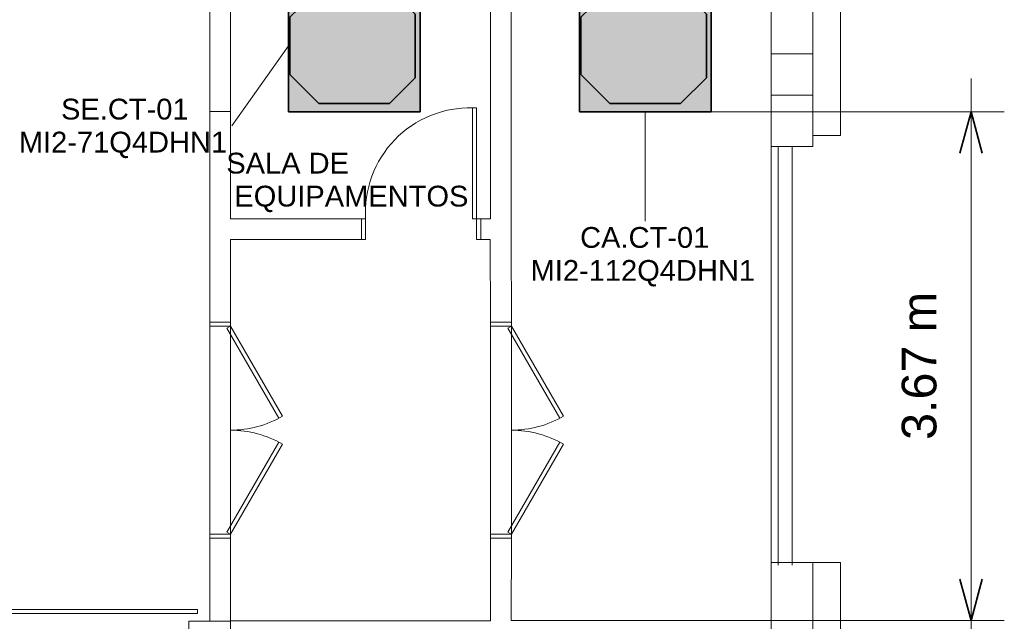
# Model space of a CAD drawing. Header units: millimetres. Extents: x -31934 to 32637, y -11608 to 10611.
# Tile 57 of 59: x 25536 to 32637, y 1462 to 5803. Entities that reach past the tile are written whole.
import ezdxf

# ---------------------------------------------------------------- set-up
doc = ezdxf.new("R2010")
doc.units = ezdxf.units.MM
doc.linetypes.add('Oculto 1_5', pattern=[2.2, 1.5, -0.7])
for name, color, linetype, lineweight in [('A-ANNO-DIMS', 211, 'Continuous', 9), ('A-ANNO-DIMS-100', 211, 'Continuous', 9), ('A-DETL', 90, 'Oculto 1_5', 9), ('ESQ', 7, 'Continuous', 9), ('G-ANNO-TEXT', 231, 'Continuous', 9), ('M-EQPM', 50, 'Continuous', 35), ('M-EQPM-IDEN', 50, 'Continuous', 9), ('PAREDES', 7, 'Continuous', 9), ('PEM1-Layout Terreo_dwg', 8, 'Continuous', 9), ('PILAR', 7, 'Continuous', 9)]:
    doc.layers.add(name, color=color, linetype=linetype, lineweight=lineweight)
doc.styles.add('Arial', font='arial.ttf', dxfattribs={"height": 150})
doc.styles.add('Arial_1', font='arial.ttf', dxfattribs={"height": 250})
doc.dimstyles.new('Diagonal_-_2_5_mm_Arial', dxfattribs={"dimscale": 304.8, "dimtxt": 255.06485, "dimasz": 0.984252, "dimexe": 0.787402, "dimexo": 0.492126, "dimgap": 0.574147, "dimtad": 1, "dimlfac": 0.001, "dimrnd": 0.01, "dimzin": 0, "dimdsep": 46, "dimtxsty": 'Arial_1', "dimblk1": 'OPEN30', "dimblk2": 'OPEN30', "dimsah": 1, "dimcen": 0.09, "dimdle": 0.787402, "dimazin": 0, "dimtfac": 1, "dimtdec": 4, "dimtix": 1, "dimtmove": 0, "dimatfit": 3, "dimfxl": 1, "dimtvp": 1, "dimtfill": 1, "dimtolj": 1, "dimtzin": 0, "dimarcsym": 2})

# ---------------------------------------------------------------- blocks, each defined once
blk = doc.blocks.new('PEM1-Layout Terreo_dwg-1021386-PAVIMENTO TÉRREO TUBULAÇÃO FRIGORIGENA')
at = {"layer": 'ESQ'}
for p, q in [((123918.2, 28941.7), (123918.2, 31961.7)), ((123968.2, 28941.7), (123968.2, 31961.7)), ((124068.2, 28941.7), (124068.2, 31961.7)), ((119868.2, 30695.7), (119868.2, 29135.7)), ((121894, 30695.7), (121894, 29135.7))]:
    blk.add_line(p, q, dxfattribs=at)
at = {"layer": 'ESQ', "flags": 128}
for points in [[(120018.2, 33414.1), (120018.2, 32214.1), (119868.2, 32214.1), (119868.2, 33414.1)], [(121792.8, 31441.6), (121792.8, 32241.6), (121762.8, 32241.6), (121762.8, 31441.6)], [(119992.2, 30650.7), (120367.2, 30001.2), (120393.2, 30016.2), (120018.2, 30665.7)], [(122018, 30650.7), (122393, 30001.2), (122419, 30016.2), (122044, 30665.7)], [(119992.2, 29180.7), (120367.2, 29830.2), (120393.2, 29815.2), (120018.2, 29165.7)], [(122018, 29180.7), (122393, 29830.2), (122419, 29815.2), (122044, 29165.7)], [(119780.8, 28592.5), (117780.8, 28592.5), (117780.8, 28622.5), (119780.8, 28622.5)]]:
    blk.add_lwpolyline(points, close=True, dxfattribs=at)
for points in [[(120962.8, 31441.6), (120992.8, 31441.6), (120992.8, 31291.6), (120962.8, 31291.6)], [(121822.8, 31441.6), (121792.8, 31441.6), (121792.8, 31291.6), (121822.8, 31291.6)], [(119868.2, 30695.7), (119868.2, 30665.7), (120018.2, 30665.7), (120018.2, 30695.7)], [(120018.2, 29165.7), (120018.2, 30665.7), (120018.2, 30695.7)], [(121894, 30695.7), (121894, 30665.7), (122044, 30665.7), (122044, 30695.7)], [(122044, 29165.7), (122044, 30665.7), (122044, 30695.7)], [(119868.2, 29135.7), (119868.2, 29165.7), (120018.2, 29165.7), (120018.2, 29135.7)], [(121894, 29135.7), (121894, 29165.7), (122044, 29165.7), (122044, 29135.7)]]:
    blk.add_lwpolyline(points, dxfattribs=at)
at = {"layer": 'ESQ'}
for centre, radius, start, end in [((121746, 31487.3), 754.6, 88.56464, 183.48984), ((120018.2, 30665.7), 750, 270, 300), ((122044, 30665.7), 750, 270, 300), ((120018.2, 29165.7), 750, 60, 90), ((122044, 29165.7), 750, 60, 90)]:
    blk.add_arc(centre, radius, start, end, dxfattribs=at)
at = {"layer": 'PAREDES'}
for p, q in [((119868.2, 29135.7), (119868.2, 28536.6)), ((121894, 29135.7), (122044, 29135.7))]:
    blk.add_line(p, q, dxfattribs=at)
at = {"layer": 'PAREDES', "flags": 128}
for points in [[(121891.9, 31291.6), (121822.8, 31291.6), (121822.8, 31441.6), (121892.8, 31441.6), (121892.8, 33898.5)], [(122042.8, 33898.5), (122042.8, 32481.6), (122042.8, 31291.6), (122044.9, 30695.7), (121894, 30695.7), (121891.9, 31291.6)], [(123918.2, 32631.7), (123918.2, 33151.7), (124218.2, 33151.7), (124218.2, 32631.7)], [(124218.2, 33151.7), (124418.2, 33151.7), (124418.2, 32041.7), (124218.2, 32041.7)], [(120018.2, 32214.1), (120018.2, 31441.7), (120962.8, 31441.7), (120962.8, 31291.7), (120019.1, 31291.7), (120019.1, 30695.7), (119868.2, 30695.7), (119868.2, 32214.1)], [(120019.1, 28537), (120019.1, 29135.7), (119868.2, 29135.7), (120018.2, 29135.7)], [(123918.6, 28201.7), (123918.6, 28541.7), (122041.9, 28541.7), (122044, 29135.7), (121893.9, 29135.7), (121893.9, 28539.8), (120018.2, 28539.8), (120018.2, 28197), (123918.6, 28197), (123918.6, 27761.7), (124218.2, 27761.7), (124218.2, 28201.7)], [(124218.2, 28541.7), (124218.2, 28961.7), (123918.2, 28961.7), (123918.2, 28541.7)], [(124218.2, 27761.7), (124418.2, 27761.7), (124418.2, 28961.7), (124218.2, 28961.7)]]:
    blk.add_lwpolyline(points, dxfattribs=at)
blk.add_lwpolyline([(123918.2, 31961.7), (123918.2, 32331.7), (124218.2, 32331.7), (124218.2, 31961.7)], close=True, dxfattribs=at)
at = {"layer": 'PILAR', "flags": 128}
for points in [[(123918.2, 32331.7), (123918.2, 32631.7), (124218.2, 32631.7), (124218.2, 32331.7)], [(120018.2, 28537), (120018.2, 28197), (119718.2, 28197), (119718.2, 28536.6), (120018.2, 28536.6)], [(124218.2, 28541.7), (123918.2, 28541.7)], [(123918.6, 28541.7), (123918.6, 28201.7), (124218.6, 28201.7), (124218.6, 28541.7)]]:
    blk.add_lwpolyline(points, close=True, dxfattribs=at)
blk = doc.blocks.new('Midea_VRF_Indoor_4-way Cassette_MI-90_100_112_140_Q4_DHN1-D _2nd DC_ - MI2-112Q4DHN1-V10-PAVIMENTO TÉRREO TUBULAÇÃO FRIGORIGENA')
at = {"layer": 'M-EQPM', "linetype": 'Oculto 1_5', "lineweight": 9}
h = blk.add_hatch(color=256, dxfattribs=at)
h.paths.add_polyline_path([(-475, 215), (-475, -475), (475, -475), (475, 234.6), (426, 235.7), (426, 244), (475, 244.2), (475, 265.3), (426, 266.3), (426, 281.4), (475, 281.4), (475, 475), (-475, 475), (-475, 255)])
h.paths.add_polyline_path([(-415, 255), (-206.4, 463.6), (206.4, 463.6), (335, 335), (335, 281.2), (425, 280.1), (425, 265.3), (335, 265.3), (335, 244.2), (425, 243.1), (425, 234.6), (335, 234.6), (335, 215), (425, 125), (425, -165), (335, -255), (335, -269), (425, -269.5), (425, -301), (335, -301), (335, -335), (229.6, -440.4), (-229.6, -440.4), (-415, -255), (-415, 215)])
for points in [[(-415, 255), (-415, -255), (-229.6, -440.4), (229.6, -440.4), (335, -335), (335, -255), (425, -165), (425, 125), (335, 215), (335, 335), (206.4, 463.6), (-206.4, 463.6)], [(335, 280.9), (335, 265.3), (425, 266.3), (425, 281.2), (335, 281.2)], [(335, 244.2), (335, 234.6), (425, 235.3), (425, 244.2)], [(335, -296.3), (335, -301), (425, -300.5), (425, -269), (335, -269.5), (335, -293)]]:
    blk.add_hatch(color=256, dxfattribs=at).paths.add_polyline_path(points)
at = {"layer": 'A-DETL'}
for p, q in [((425, 244), (425, 244.2)), ((425, 234.6), (425, 234.8)), ((475, 265.3), (475, 281.1)), ((475, 281.1), (475, 265.3)), ((475, 234.9), (475, 243.9)), ((475, 243.9), (475, 234.9))]:
    blk.add_line(p, q, dxfattribs=at)
at = {"layer": 'M-EQPM'}
for p, q in [((0, 475), (-475, 475)), ((-475, 475), (-475, -475)), ((-475, -475), (-475, 475)), ((-475, 475), (475, 475)), ((-206.4, 463.6), (-415, 255)), ((-415, 255), (-206.4, 463.6)), ((206.4, 463.6), (-206.4, 463.6)), ((-206.4, 463.6), (206.4, 463.6)), ((475, 475), (0, 475)), ((335, 335), (206.4, 463.6)), ((206.4, 463.6), (335, 335)), ((475, 281.1), (475, 475)), ((475, 475), (475, 281.1)), ((335, 215), (335, 335)), ((335, 335), (335, 215)), ((-415, 255), (-415, -255)), ((-415, -255), (-415, 255)), ((425, 281.2), (335, 281.2)), ((335, 265.3), (425, 265.3)), ((425, 244.2), (335, 244.2)), ((335, 234.6), (425, 234.6)), ((425, 125), (335, 215)), ((335, 215), (425, 125)), ((425, 265.3), (425, 281.2)), ((425, 234.6), (425, 244.2)), ((475, 244), (475, 265.3)), ((475, 265.3), (475, 244)), ((475, -475), (475, 234.8)), ((475, 234.8), (475, -475)), ((425, -165), (425, 125)), ((425, 125), (425, -165)), ((335, -255), (425, -165)), ((425, -165), (335, -255)), ((-415, -255), (-229.6, -440.4)), ((-229.6, -440.4), (-415, -255)), ((335, -335), (335, -255)), ((335, -255), (335, -335)), ((425, -269), (335, -269)), ((425, -301), (425, -269)), ((229.6, -440.4), (335, -335)), ((335, -335), (229.6, -440.4)), ((335, -301), (425, -301)), ((-475, -475), (475, -475)), ((475, -475), (-475, -475)), ((-229.6, -440.4), (229.6, -440.4)), ((229.6, -440.4), (-229.6, -440.4))]:
    blk.add_line(p, q, dxfattribs=at)
blk = doc.blocks.new('Midea_VRF_Indoor_4-way Cassette_MI-56_71_80_Q4_DHN1-D _2nd DC_ - MI2-71Q4DHN1-V13-PAVIMENTO TÉRREO TUBULAÇÃO FRIGORIGENA')
at = {"layer": 'M-EQPM', "linetype": 'Oculto 1_5', "lineweight": 9}
h = blk.add_hatch(color=256, dxfattribs=at)
h.paths.add_polyline_path([(-475, 255), (-475, -475), (475, -475), (475, 234.6), (434.7, 235.3), (434.7, 244.2), (475, 244.2), (475, 265.3), (437.7, 266.3), (437.7, 281.1), (475, 281.1), (475, 475), (-475, 475), (-475, 463.6)])
h.paths.add_polyline_path([(-415, -255), (-415, 255), (-206.4, 463.6), (206.4, 463.6), (335, 335), (335, 281.2), (425, 280.1), (425, 265.3), (335, 265.3), (335, 244.2), (425, 243.5), (425, 234.6), (335, 234.6), (335, 215), (425, 125), (425, -165), (335, -255), (335, -269), (425, -269.5), (425, -301), (335, -301), (335, -335), (229.6, -440.4), (-229.6, -440.4), (-381.7, -288.3)])
for points in [[(-415, 226.8), (-415, -255), (-229.6, -440.4), (229.6, -440.4), (335, -335), (335, -255), (425, -165), (425, 125), (335, 215), (335, 335), (206.4, 463.6), (-206.4, 463.6), (-415, 255)], [(335, 278.8), (335, 265.3), (425, 266.3), (425, 281.2), (335, 280.1)], [(335, 244.2), (335, 234.6), (425, 235.3), (425, 244.2)], [(335, -300.5), (335, -301), (425, -300.5), (425, -269), (335, -269.5), (335, -298.9)]]:
    blk.add_hatch(color=256, dxfattribs=at).paths.add_polyline_path(points)
at = {"layer": 'A-DETL'}
for p, q in [((425, 244), (425, 244.2)), ((425, 234.6), (425, 234.8)), ((475, 265.3), (475, 281.1)), ((475, 281.1), (475, 265.3)), ((475, 234.9), (475, 243.9)), ((475, 243.9), (475, 234.9))]:
    blk.add_line(p, q, dxfattribs=at)
at = {"layer": 'M-EQPM'}
for p, q in [((0, 475), (-475, 475)), ((-475, 475), (-475, -475)), ((-475, -475), (-475, 475)), ((-475, 475), (475, 475)), ((-206.4, 463.6), (-415, 255)), ((-415, 255), (-206.4, 463.6)), ((206.4, 463.6), (-206.4, 463.6)), ((-206.4, 463.6), (206.4, 463.6)), ((475, 475), (0, 475)), ((335, 335), (206.4, 463.6)), ((206.4, 463.6), (335, 335)), ((475, 281.1), (475, 475)), ((475, 475), (475, 281.1)), ((335, 215), (335, 335)), ((335, 335), (335, 215)), ((-415, 255), (-415, -255)), ((-415, -255), (-415, 255)), ((425, 281.2), (335, 281.2)), ((335, 265.3), (425, 265.3)), ((425, 244.2), (335, 244.2)), ((335, 234.6), (425, 234.6)), ((425, 125), (335, 215)), ((335, 215), (425, 125)), ((425, 265.3), (425, 281.2)), ((425, 234.6), (425, 244.2)), ((475, 244), (475, 265.3)), ((475, 265.3), (475, 244)), ((475, -475), (475, 234.8)), ((475, 234.8), (475, -475)), ((425, -165), (425, 125)), ((425, 125), (425, -165)), ((335, -255), (425, -165)), ((425, -165), (335, -255)), ((-415, -255), (-229.6, -440.4)), ((-229.6, -440.4), (-415, -255)), ((335, -335), (335, -255)), ((335, -255), (335, -335)), ((425, -269), (335, -269)), ((425, -301), (425, -269)), ((229.6, -440.4), (335, -335)), ((335, -335), (229.6, -440.4)), ((335, -301), (425, -301)), ((-475, -475), (475, -475)), ((475, -475), (-475, -475)), ((-229.6, -440.4), (229.6, -440.4)), ((229.6, -440.4), (-229.6, -440.4))]:
    blk.add_line(p, q, dxfattribs=at)
blk = doc.blocks.new('DIMBLOCK19-PAVIMENTO TÉRREO TUBULAÇÃO FRIGORIGENA')
at = {"layer": 'A-ANNO-DIMS-100'}
for p, q in [((32396.8, 1226.8), (32396.8, 5378.4)), ((32396.8, 5138.4), (29722.6, 5138.4)), ((32396.8, 5138.4), (32636.8, 5138.4)), ((32396.8, 1466.8), (29229.9, 1466.8)), ((32396.8, 1466.8), (32636.8, 1466.8))]:
    blk.add_line(p, q, dxfattribs=at)
at = {"layer": 'A-ANNO-DIMS-100', "lineweight": 35}
for p, q in [((32396.8, 5138.4), (32316.4, 4838.4)), ((32396.8, 5138.4), (32477.2, 4838.4)), ((32396.8, 1466.8), (32316.4, 1766.8)), ((32396.8, 1466.8), (32477.2, 1766.8))]:
    blk.add_line(p, q, dxfattribs=at)
at = {"layer": 'A-ANNO-DIMS-100', "color": 0, "insert": (31897.2, 2770.9), "char_height": 250, "width": 1276.109, "attachment_point": 1, "rotation": 90, "line_spacing_factor": 0.941778, "style": 'Arial_1', "bg_fill": 3, "box_fill_scale": 1.25, "bg_fill_color": 256, "bg_fill_true_color": 13158600, "bg_fill_transparency": 0}
blk.add_mtext('3.67 m', dxfattribs=at)
blk = doc.blocks.new('_Open30')
at = {"color": 0, "linetype": 'ByBlock', "lineweight": -2}
for p, q in [((-1, 0.268), (0, 0)), ((0, 0), (-1, -0.268)), ((0, 0), (-1, 0))]:
    blk.add_line(p, q, dxfattribs=at)

msp = doc.modelspace()

# ---------------------------------------------------------------- linework, layer by layer
at = {"layer": 'M-EQPM-IDEN'}
for p, q in [((27473.651, 5613.447), (27065.015, 5036.226)), ((30047.623, 5138.447), (30047.623, 4348.397))]:
    msp.add_line(p, q, dxfattribs=at)

# ---------------------------------------------------------------- block references
at = {"layer": 'A-DETL', "rotation": 89.9999999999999}
for name, p in [('Midea_VRF_Indoor_4-way Cassette_MI-56_71_80_Q4_DHN1-D _2nd DC_ - MI2-71Q4DHN1-V13-PAVIMENTO TÉRREO TUBULAÇÃO FRIGORIGENA', (27948.651, 5613.447)), ('Midea_VRF_Indoor_4-way Cassette_MI-90_100_112_140_Q4_DHN1-D _2nd DC_ - MI2-112Q4DHN1-V10-PAVIMENTO TÉRREO TUBULAÇÃO FRIGORIGENA', (30047.623, 5613.447))]:
    msp.add_blockref(name, p, dxfattribs=at)
at = {"layer": 'PEM1-Layout Terreo_dwg', "color": 7}
msp.add_blockref('PEM1-Layout Terreo_dwg-1021386-PAVIMENTO TÉRREO TUBULAÇÃO FRIGORIGENA', (-92961.952, -27074.843), dxfattribs=at)

# ---------------------------------------------------------------- texts
at = {"layer": 'G-ANNO-TEXT', "color": 1, "char_height": 150, "attachment_point": 1, "style": 'Arial'}
for s, insert, width in [('SALA DE', (27025.937, 4842.572), 1074.26125), (' EQUIPAMENTOS', (27025.937, 4604.447), 2124.47188)]:
    msp.add_mtext(s, dxfattribs=dict(at, insert=insert, width=width))
at = {"layer": 'M-EQPM-IDEN', "char_height": 150, "attachment_point": 1, "style": 'Arial'}
for s, insert, width in [('SE.CT-01', (25834.286, 5232.403), 1122.3625), ('MI2-71Q4DHN1', (25530.015, 4994.278), 1851.89812), ('CA.CT-01', (29577.811, 4306.574), 1138.39625), ('MI2-112Q4DHN1', (29220.623, 4068.449), 1996.20187)]:
    msp.add_mtext(s, dxfattribs=dict(at, insert=insert, width=width))

# ---------------------------------------------------------------- next in the draw order: dimensions: what is measured, and where the dimension line sits
at = {"layer": 'A-ANNO-DIMS'}
dim = msp.add_linear_dim(base=(32396.797, 5138.447), p1=(29079.912, 1466.834), p2=(29572.623, 5138.447), angle=90, dimstyle='Diagonal_-_2_5_mm_Arial', override={"dimpost": '<> m', "dimfxl": 3704.525097}, dxfattribs=at)
dim.commit()
dim.dimension.update_dxf_attribs({"geometry": 'DIMBLOCK19-PAVIMENTO TÉRREO TUBULAÇÃO FRIGORIGENA', "text_midpoint": (32094.068, 3302.64)})

doc.saveas('drawing.dxf')
